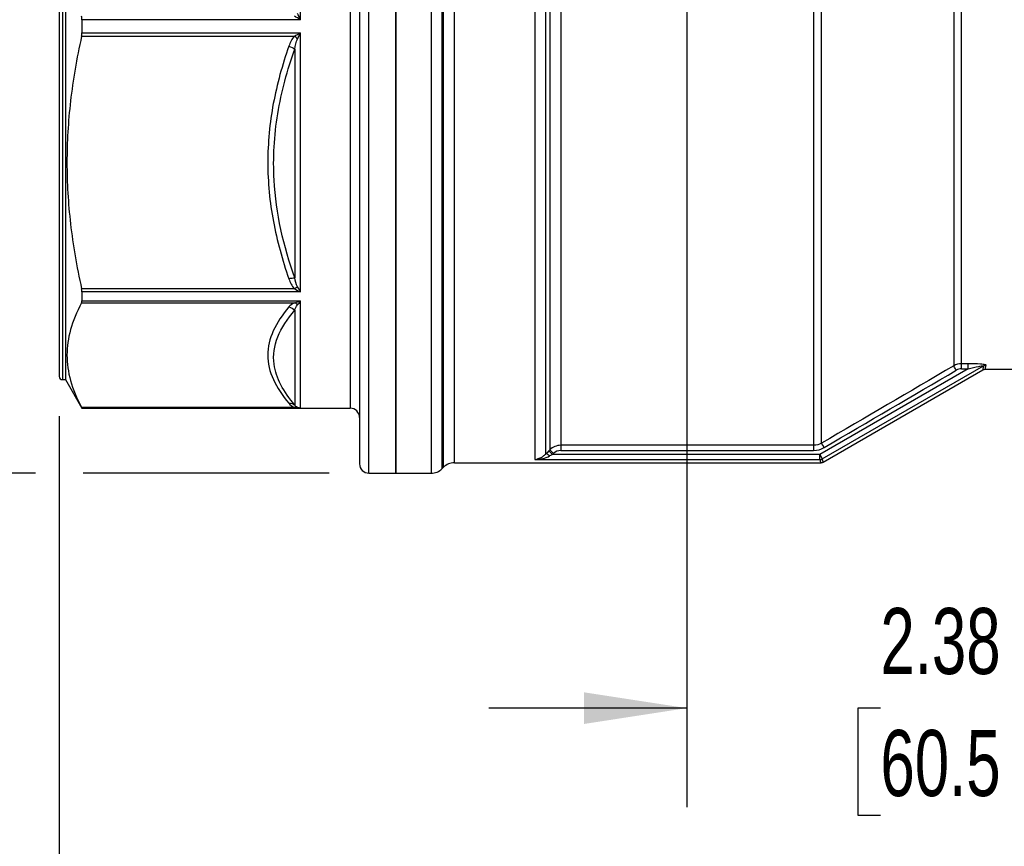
# Model space of a CAD drawing. Header units: inches. Extents: x 0.7 to 32.2, y 0.7 to 24.8.
# Tile 3 of 10: x 6.9 to 10.6, y 5.4 to 8.5. Entities that reach past the tile are written whole.
import ezdxf

# ---------------------------------------------------------------- set-up
doc = ezdxf.new("R2010")
doc.units = ezdxf.units.IN
doc.header["$LTSCALE"] = 3
doc.header["$MEASUREMENT"] = 0
doc.linetypes.add('SLD-Solid', pattern=[0])
doc.layers.add('DIMENSIONS', color=140, linetype='SLD-Solid', lineweight=25)
doc.styles.add('SLDTEXTSTYLE0', font='TXT', dxfattribs={"width": 0.7})
doc.dimstyles.new('SLDDIMSTYLE0', dxfattribs={"dimtxt": 0.254883, "dimasz": 0.39, "dimexe": 0, "dimexo": 0.0625, "dimgap": 0.063721, "dimtad": 0, "dimtih": 1, "dimtoh": 1, "dimrnd": 1e-09, "dimzin": 12, "dimdsep": 46, "dimtxsty": 'SLDTEXTSTYLE0', "dimsah": 1, "dimcen": 0.09, "dimadec": 0, "dimazin": 3, "dimtfac": 1, "dimtofl": 0, "dimtmove": 0, "dimatfit": 3, "dimfxl": 0, "dimfrac": 2, "dimtolj": 1, "dimtzin": 12, "dimarcsym": 0})
doc.dimstyles.new('SLDDIMSTYLE1', dxfattribs={"dimtxt": 0.254883, "dimasz": 0.39, "dimexe": 0, "dimexo": 0.0625, "dimgap": 0.063721, "dimtad": 0, "dimtih": 1, "dimtoh": 1, "dimrnd": 1e-09, "dimzin": 12, "dimdsep": 46, "dimtxsty": 'SLDTEXTSTYLE0', "dimsah": 1, "dimcen": 0.09, "dimadec": 0, "dimazin": 3, "dimtfac": 1, "dimtmove": 0, "dimatfit": 0, "dimfxl": 0, "dimfrac": 2, "dimtolj": 1, "dimtzin": 12, "dimarcsym": 0})

# ---------------------------------------------------------------- blocks, each defined once
blk = doc.blocks.new('_D_1')
at = {"layer": 'DIMENSIONS'}
for p, q in [((9.3842, 9.2901), (9.3842, 5.5437)), ((11.7661, 7.0246), (11.7661, 5.5437)), ((9.3842, 5.9187), (8.6342, 5.9187)), ((10.1174, 5.9187), (10.0318, 5.9187)), ((10.0318, 5.9187), (10.0318, 5.5136)), ((10.8748, 5.9187), (10.9604, 5.9187)), ((10.9604, 5.9187), (10.9604, 5.5136)), ((11.7661, 5.9187), (12.5161, 5.9187)), ((10.0318, 5.5136), (10.1174, 5.5136)), ((10.9604, 5.5136), (10.8748, 5.5136))]:
    blk.add_line(p, q, dxfattribs=at)
for points in [[(9.3842, 5.9187), (8.9942, 5.9787), (8.9942, 5.8587)], [(11.7661, 5.9187), (12.1561, 5.8587), (12.1561, 5.9787)]]:
    blk.add_solid(points, dxfattribs=at)
at = {"layer": 'DIMENSIONS', "char_height": 0.25, "attachment_point": 1, "style": 'SLDTEXTSTYLE0'}
for s, insert in [('2.38', (10.1174, 6.298)), ('60.5', (10.1174, 5.8358))]:
    blk.add_mtext(s, dxfattribs=dict(at, insert=insert))
blk = doc.blocks.new('_D_2')
at = {"layer": 'DIMENSIONS'}
for p, q in [((7.0063, 7.0246), (7.0063, 4.2104)), ((11.7661, 7.0246), (11.7661, 4.2104)), ((7.0063, 4.5854), (8.5106, 4.5854)), ((8.856, 4.5854), (8.7704, 4.5854)), ((8.7704, 4.5854), (8.7704, 4.1803)), ((9.8254, 4.5854), (9.911, 4.5854)), ((9.911, 4.5854), (9.911, 4.1803)), ((11.7661, 4.5854), (10.1709, 4.5854)), ((8.7704, 4.1803), (8.856, 4.1803)), ((9.911, 4.1803), (9.8254, 4.1803))]:
    blk.add_line(p, q, dxfattribs=at)
for points in [[(7.0063, 4.5854), (7.3963, 4.5254), (7.3963, 4.6454)], [(11.7661, 4.5854), (11.3761, 4.6454), (11.3761, 4.5254)]]:
    blk.add_solid(points, dxfattribs=at)
at = {"layer": 'DIMENSIONS', "char_height": 0.25, "attachment_point": 1, "style": 'SLDTEXTSTYLE0'}
for s, insert in [('4.76', (8.962, 4.9647)), ('120.9', (8.856, 4.5026))]:
    blk.add_mtext(s, dxfattribs=dict(at, insert=insert))
blk = doc.blocks.new('_D_3')
at = {"layer": 'DIMENSIONS'}
for p, q in [((8.8208, 11.9837), (4.7185, 11.9837)), ((5.0935, 11.9837), (5.0935, 9.7434)), ((4.6087, 9.2812), (4.5231, 9.2812)), ((4.5231, 9.2812), (4.5231, 8.8761)), ((5.5782, 9.2812), (5.6638, 9.2812)), ((5.6638, 9.2812), (5.6638, 8.8761)), ((4.5231, 8.8761), (4.6087, 8.8761)), ((5.6638, 8.8761), (5.5782, 8.8761)), ((5.0935, 6.8085), (5.0935, 8.819)), ((6.9163, 6.8085), (4.7185, 6.8085)), ((8.0295, 6.8085), (7.0963, 6.8085))]:
    blk.add_line(p, q, dxfattribs=at)
for points in [[(5.0935, 11.9837), (5.0335, 11.5937), (5.1535, 11.5937)], [(5.0935, 6.8085), (5.1535, 7.1985), (5.0335, 7.1985)]]:
    blk.add_solid(points, dxfattribs=at)
at = {"layer": 'DIMENSIONS', "char_height": 0.25, "attachment_point": 1, "style": 'SLDTEXTSTYLE0'}
for s, insert in [('5.18', (4.7148, 9.6605)), ('131.5', (4.6087, 9.1984))]:
    blk.add_mtext(s, dxfattribs=dict(at, insert=insert))

msp = doc.modelspace()

# ---------------------------------------------------------------- linework, layer by layer
for p, q in [((8.1795, 6.8085), (8.1795, 10.1943)), ((8.2819, 10.1943), (8.2819, 6.8085)), ((8.4149, 10.1943), (8.4149, 6.8085)), ((8.1441, 10.1589), (8.1441, 6.8439)), ((8.4566, 6.8258), (8.4566, 10.177)), ((8.4614, 10.1722), (8.4614, 6.8305)), ((8.5032, 6.8478), (8.5032, 10.1549)), ((8.8086, 10.1549), (8.8086, 6.8599)), ((8.8503, 6.8817), (8.8503, 10.1131)), ((8.865, 10.0941), (8.865, 6.8968)), ((9.8645, 10.0778), (9.8645, 6.9141)), ((9.894, 6.9222), (9.894, 10.0806)), ((8.2819, 6.8085), (8.2819, 10.0654)), ((8.1086, 9.9482), (8.1086, 7.0545)), ((7.0063, 9.8281), (7.0063, 7.1746)), ((7.0181, 9.84), (7.0181, 7.1628)), ((7.0299, 9.84), (7.0299, 7.1628)), ((10.3951, 9.7875), (10.3951, 7.2152)), ((10.4246, 7.2232), (10.4246, 9.7796)), ((7.9209, 8.526), (7.9209, 9.4978)), ((7.0924, 8.526), (7.0924, 8.4767)), ((7.9209, 8.526), (7.0924, 8.526)), ((7.0924, 8.4767), (7.9209, 8.4767)), ((7.9209, 7.4959), (7.9209, 8.4767)), ((7.091, 8.4638), (7.8976, 8.4638)), ((7.8986, 8.4149), (7.8986, 7.5478)), ((8.9067, 7.71), (8.9067, 6.9141)), ((7.8976, 7.5069), (7.091, 7.5069)), ((7.0924, 7.4959), (7.0924, 7.461)), ((7.9209, 7.4959), (7.0924, 7.4959)), ((7.0924, 7.461), (7.9209, 7.461)), ((7.9209, 7.0547), (7.9209, 7.461)), ((7.091, 7.4538), (7.8976, 7.4538)), ((7.8986, 7.4255), (7.8986, 7.0664)), ((10.4494, 7.2038), (9.8876, 6.8794)), ((9.8973, 6.8625), (10.5077, 7.2149)), ((9.9006, 6.8505), (10.5061, 7.2)), ((10.4494, 7.2232), (10.4246, 7.2232)), ((10.4246, 7.2038), (10.4494, 7.2038)), ((10.5153, 7.2022), (10.7084, 7.2022)), ((7.0181, 7.1628), (7.0299, 7.1628)), ((7.0299, 7.1628), (7.0924, 7.0545)), ((7.8976, 7.0574), (7.091, 7.0574)), ((7.0924, 7.0547), (7.0924, 7.0545)), ((7.9209, 7.0547), (7.0924, 7.0547)), ((7.0924, 7.0545), (8.1086, 7.0545)), ((9.8645, 6.9141), (8.9067, 6.9141)), ((8.865, 6.8968), (8.8614, 6.8932)), ((8.8754, 6.8794), (8.8789, 6.883)), ((9.8876, 6.8794), (8.8754, 6.8794)), ((8.9067, 6.8946), (9.8645, 6.8946)), ((9.8876, 6.8794), (9.8973, 6.8625)), ((9.8876, 6.8599), (9.8876, 6.8794)), ((8.4566, 6.8258), (8.4614, 6.8305)), ((8.5032, 6.8478), (9.891, 6.8478)), ((8.8086, 6.8599), (9.8876, 6.8599)), ((8.1795, 6.8085), (8.2819, 6.8085)), ((8.2819, 6.8085), (8.4149, 6.8085))]:
    msp.add_line(p, q)
for centre, radius, start, end in [((7.0181, 7.1746), 0.0118, 180, 270), ((8.1086, 7.0191), 0.0354, 0, 90), ((8.1795, 6.8439), 0.0354, 180, 270), ((8.5032, 6.7888), 0.0591, 90, 135), ((8.4149, 6.8675), 0.0591, 270, 315)]:
    msp.add_arc(centre, radius, start, end)
for centre, major_axis, ratio, start_param, end_param in [((7.92, 8.5258), (0.0618, -0.0345), 0.00852, 1.561929, 1.947343), ((7.92, 8.4769), (0.0618, 0.0345), 0.00852, 4.335841, 4.721255), ((7.92, 7.5195), (0.0611, -0.0283), 0.317777, 4.486448, 4.871862), ((7.92, 7.485), (0.0611, 0.027), 0.336491, 4.193196, 4.57861), ((10.421, 7.1772), (0.0309, 0.009), 0.811598, 1.227361, 1.873487), ((7.92, 7.0884), (0.0618, -0.0015), 0.544865, 4.353717, 4.739131), ((9.8714, 6.948), (0.0621, 0.0175), 0.811609, 4.378084, 5.021487), ((8.8656, 6.8925), (0.0366, 0.0368), 0.066261, 1.618906, 1.934133), ((8.8819, 6.8796), (0.0412, 0.0204), 0.059518, 1.701173, 1.984001), ((8.9021, 6.866), (0.0306, 0.0134), 0.824992, 1.081444, 2.018432)]:
    msp.add_ellipse(centre, major_axis=major_axis, ratio=ratio, start_param=start_param, end_param=end_param)
for points, knots in [([(8.9067, 9.2991), (8.9067, 9.1789), (8.9067, 9.0497), (8.9067, 8.782), (8.9067, 8.6435), (8.9067, 8.3665), (8.9067, 8.2279), (8.9067, 7.9599), (8.9067, 7.8305), (8.9067, 7.71)], [0, 0, 0, 0, 0.25, 0.25, 0.5, 0.5, 0.75, 0.75, 1, 1, 1, 1]), ([(7.9209, 8.526), (7.9208, 8.5262), (7.9207, 8.5263), (7.9168, 8.5344), (7.9129, 8.5424), (7.9092, 8.55)], [-0.00172986, -0.00172986, -0.00172986, -0.00172986, 0, 0, 0.08505877, 0.08505877, 0.08505877, 0.08505877]), ([(7.9092, 8.4527), (7.9129, 8.4603), (7.9168, 8.4683), (7.9207, 8.4764), (7.9208, 8.4766), (7.9209, 8.4767)], [-0.08678855, -0.08678855, -0.08678855, -0.08678855, -0.00172038, -0.00172038, 0, 0, 0, 0]), ([(7.091, 8.4638), (7.0719, 8.3784), (7.0581, 8.2974), (7.04, 8.1393), (7.0356, 8.0623), (7.0356, 7.9084), (7.04, 7.8314), (7.0581, 7.6734), (7.0719, 7.5924), (7.091, 7.5069)], [0, 0, 0, 0, 0.25, 0.25, 0.5, 0.5, 0.75, 0.75, 1, 1, 1, 1]), ([(7.8763, 8.4256), (7.8514, 8.3549), (7.8311, 8.2819), (7.8036, 8.1343), (7.7964, 8.0598), (7.7963, 7.9106), (7.8037, 7.836), (7.8313, 7.6886), (7.8514, 7.6158), (7.8763, 7.5451)], [0, 0, 0, 0, 0.25, 0.25, 0.5, 0.5, 0.75, 0.75, 1, 1, 1, 1]), ([(7.8986, 7.5478), (7.8558, 7.6676), (7.8085, 7.8766), (7.8253, 8.1706), (7.8701, 8.3354), (7.8986, 8.4149)], [0, 0, 0, 0, 1.05204, 1.7534, 2.45476, 2.45476, 2.45476, 2.45476]), ([(7.9209, 7.4959), (7.9208, 7.496), (7.9207, 7.4961), (7.9168, 7.5019), (7.9129, 7.5083), (7.9092, 7.5149)], [-0.00172038, -0.00172038, -0.00172038, -0.00172038, 0, 0, 0.08506817, 0.08506817, 0.08506817, 0.08506817]), ([(7.9092, 7.446), (7.9129, 7.4502), (7.9168, 7.4552), (7.9207, 7.4608), (7.9208, 7.4609), (7.9209, 7.461)], [-0.08678856, -0.08678856, -0.08678856, -0.08678856, -0.00172138, -0.00172138, 0, 0, 0, 0]), ([(7.091, 7.4538), (7.0719, 7.4184), (7.0581, 7.3848), (7.04, 7.3194), (7.0356, 7.2875), (7.0356, 7.2237), (7.04, 7.1918), (7.0581, 7.1264), (7.0719, 7.0928), (7.091, 7.0574)], [0, 0, 0, 0, 0.25, 0.25, 0.5, 0.5, 0.75, 0.75, 1, 1, 1, 1]), ([(7.8763, 7.438), (7.8514, 7.4087), (7.8311, 7.3784), (7.8036, 7.3173), (7.7964, 7.2864), (7.7963, 7.2247), (7.8037, 7.1937), (7.8313, 7.1327), (7.8514, 7.1025), (7.8763, 7.0732)], [0, 0, 0, 0, 0.25, 0.25, 0.5, 0.5, 0.75, 0.75, 1, 1, 1, 1]), ([(7.8986, 7.0664), (7.8558, 7.1165), (7.8084, 7.2037), (7.8253, 7.3252), (7.8701, 7.3929), (7.8986, 7.4255)], [0, 0, 0, 0, 1.052053, 1.753421, 2.45479, 2.45479, 2.45479, 2.45479]), ([(10.5175, 7.2174), (10.5177, 7.2186), (10.5101, 7.2203), (10.4857, 7.2226), (10.4653, 7.2232), (10.4494, 7.2232)], [0, 0, 0, 0, 0.0604786, 0.090718, 0.2116753, 0.2116753, 0.2116753, 0.2116753]), ([(10.4494, 7.2038), (10.4494, 7.2084), (10.4494, 7.2129), (10.4494, 7.2199), (10.4494, 7.2224), (10.4494, 7.2232)], [0, 0, 0, 0, 0.5, 0.5, 1, 1, 1, 1]), ([(10.4494, 7.2038), (10.4633, 7.2072), (10.4811, 7.2113), (10.5019, 7.2152), (10.5082, 7.2157), (10.5077, 7.2149)], [0, 0, 0, 0, 0.1209573, 0.1511966, 0.2116753, 0.2116753, 0.2116753, 0.2116753]), ([(10.5077, 7.2149), (10.5067, 7.2088), (10.5052, 7.1997), (10.5054, 7.2008), (10.5054, 7.2012)], [0, 0, 0, 0, 0.667155, 1, 1, 1, 1]), ([(10.5059, 7.1999), (10.5072, 7.2006), (10.5101, 7.2019), (10.5133, 7.2021), (10.515, 7.2023)], [0, 0, 0, 0, 0.459303, 1, 1, 1, 1]), ([(10.5153, 7.2039), (10.5152, 7.2035), (10.515, 7.2024), (10.5165, 7.2114), (10.5175, 7.2174)], [0, 0, 0, 0, 0.333302, 1, 1, 1, 1]), ([(7.9209, 7.0547), (7.9208, 7.0547), (7.9207, 7.0547), (7.9168, 7.0549), (7.9129, 7.0558), (7.9092, 7.0576)], [-0.00172138, -0.00172138, -0.00172138, -0.00172138, 0, 0, 0.08506717, 0.08506717, 0.08506717, 0.08506717]), ([(8.9067, 6.9141), (8.9067, 6.9134), (8.9067, 6.911), (8.9067, 6.904), (8.9067, 6.8993), (8.9067, 6.8946)], [0, 0, 0, 0, 0.5, 0.5, 1, 1, 1, 1]), ([(8.8503, 6.8817), (8.8474, 6.8789), (8.8411, 6.8728), (8.8295, 6.8653), (8.8208, 6.8632), (8.8159, 6.8621)], [0, 0, 0, 0, 0.265493, 0.581524, 1, 1, 1, 1]), ([(8.8092, 6.86), (8.8091, 6.8599), (8.8089, 6.8599), (8.8087, 6.8599), (8.8086, 6.8599), (8.8086, 6.8599)], [0.216970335, 0.216970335, 0.216970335, 0.216970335, 0.218768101, 0.218768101, 0.219545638, 0.219545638, 0.219545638, 0.219545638])]:
    msp.add_open_spline(points, degree=3, knots=knots)
for points in [[(7.0924, 8.526), (7.0924, 8.5305), (7.0919, 8.5349), (7.091, 8.539)], [(7.091, 8.4638), (7.0919, 8.4678), (7.0924, 8.4722), (7.0924, 8.4767)], [(7.8976, 8.4638), (7.8873, 8.453), (7.8812, 8.4393), (7.8763, 8.4256)], [(7.9092, 8.4527), (7.9057, 8.4566), (7.9017, 8.4605), (7.8976, 8.4638)], [(7.8986, 8.4149), (7.901, 8.4285), (7.9041, 8.4421), (7.9092, 8.4527)], [(7.8763, 8.4256), (7.8847, 8.4231), (7.893, 8.4191), (7.8986, 8.4149)], [(7.8763, 7.5451), (7.8847, 7.5476), (7.893, 7.5486), (7.8986, 7.5478)], [(7.8763, 7.5451), (7.8812, 7.5314), (7.8873, 7.5177), (7.8976, 7.5069)], [(7.9092, 7.5149), (7.9041, 7.5241), (7.901, 7.5359), (7.8986, 7.5478)], [(7.0924, 7.4959), (7.0924, 7.4991), (7.0919, 7.5029), (7.091, 7.5069)], [(7.8976, 7.5069), (7.9017, 7.5103), (7.9057, 7.513), (7.9092, 7.5149)], [(7.091, 7.4538), (7.0919, 7.4554), (7.0924, 7.4579), (7.0924, 7.461)], [(7.8976, 7.4538), (7.8873, 7.4493), (7.8812, 7.4436), (7.8763, 7.438)], [(7.8763, 7.438), (7.8847, 7.4369), (7.893, 7.4323), (7.8986, 7.4255)], [(7.9092, 7.446), (7.9057, 7.4497), (7.9017, 7.4524), (7.8976, 7.4538)], [(7.8986, 7.4255), (7.901, 7.4329), (7.9041, 7.4402), (7.9092, 7.446)], [(10.3951, 7.2152), (10.2282, 7.1173), (10.0611, 7.0197), (9.894, 6.9222)], [(10.4246, 7.2232), (10.4143, 7.2232), (10.4039, 7.2204), (10.3951, 7.2152)], [(10.4049, 7.1984), (10.4026, 7.2024), (10.3979, 7.2104), (10.3954, 7.2146), (10.3951, 7.2152)], [(10.4246, 7.2038), (10.4246, 7.2084), (10.4246, 7.2175), (10.4246, 7.2224), (10.4246, 7.2232)], [(10.5077, 7.2149), (10.5092, 7.2157), (10.5124, 7.217), (10.5158, 7.2174), (10.5175, 7.2174)], [(9.9038, 6.9053), (10.071, 7.0028), (10.238, 7.1005), (10.4049, 7.1984)], [(7.0924, 7.0547), (7.0924, 7.0548), (7.0919, 7.0557), (7.091, 7.0574)], [(7.8763, 7.0732), (7.8847, 7.0743), (7.893, 7.0717), (7.8986, 7.0664)], [(7.8763, 7.0732), (7.8812, 7.0676), (7.8873, 7.0619), (7.8976, 7.0574)], [(7.8976, 7.0574), (7.9017, 7.0588), (7.9057, 7.0589), (7.9092, 7.0576)], [(7.9092, 7.0576), (7.9041, 7.06), (7.901, 7.0631), (7.8986, 7.0664)], [(8.9067, 6.9141), (8.8913, 6.9141), (8.8758, 6.9076), (8.865, 6.8968)], [(9.894, 6.9222), (9.8851, 6.9169), (9.8747, 6.9141), (9.8645, 6.9141)], [(9.8645, 6.9141), (9.8645, 6.9134), (9.8645, 6.9086), (9.8645, 6.8993), (9.8645, 6.8946)], [(9.894, 6.9222), (9.8943, 6.9216), (9.8967, 6.9175), (9.9014, 6.9094), (9.9038, 6.9053)], [(8.8094, 6.8599), (8.8285, 6.8608), (8.8484, 6.8653), (8.8643, 6.8737)], [(8.8643, 6.8737), (8.8581, 6.879), (8.8522, 6.8824), (8.8503, 6.8817)], [(8.8614, 6.8932), (8.8618, 6.8928), (8.8651, 6.8896), (8.8719, 6.8828), (8.8754, 6.8794)], [(8.865, 6.8968), (8.8653, 6.8964), (8.8686, 6.8931), (8.8755, 6.8864), (8.8789, 6.883)], [(8.8086, 6.8599), (8.8089, 6.8599), (8.8091, 6.8599), (8.8094, 6.8599)], [(9.8876, 6.8599), (9.891, 6.8599), (9.8944, 6.8608), (9.8973, 6.8625)], [(9.8876, 6.8599), (9.8897, 6.8519), (9.8908, 6.8478), (9.8908, 6.8478)], [(9.8908, 6.8478), (9.8925, 6.848), (9.8959, 6.8482), (9.899, 6.8497), (9.9006, 6.8505)], [(9.9006, 6.8505), (9.9006, 6.8505), (9.8995, 6.8545), (9.8973, 6.8625)]]:
    msp.add_open_spline(points, degree=3)

# ---------------------------------------------------------------- dimensions: what is measured, and where the dimension line sits
at = {"layer": 'DIMENSIONS'}
dim = msp.add_linear_dim(base=(5.0935, 11.9837), p1=(8.1795, 6.8085), p2=(8.9708, 11.9837), angle=90, dimstyle='SLDDIMSTYLE0', dxfattribs=at)
dim.commit()
dim.dimension.update_dxf_attribs({"geometry": '_D_3', "text_midpoint": (5.0935, 9.2812), "dimtype": 160})
for base, p1, p2, dimstyle, picture, middle in [((11.7661, 5.9187), (9.3842, 9.4401), (11.7661, 7.1746), 'SLDDIMSTYLE1', '_D_1', (10.4961, 5.9187)), ((7.0063, 4.5854), (11.7661, 7.1746), (7.0063, 7.1746), 'SLDDIMSTYLE0', '_D_2', (9.3407, 4.5854))]:
    dim = msp.add_linear_dim(base=base, p1=p1, p2=p2, dimstyle=dimstyle, dxfattribs=at)
    dim.commit()
    dim.dimension.update_dxf_attribs({"geometry": picture, "text_midpoint": middle, "dimtype": 160})

doc.saveas('drawing.dxf')
